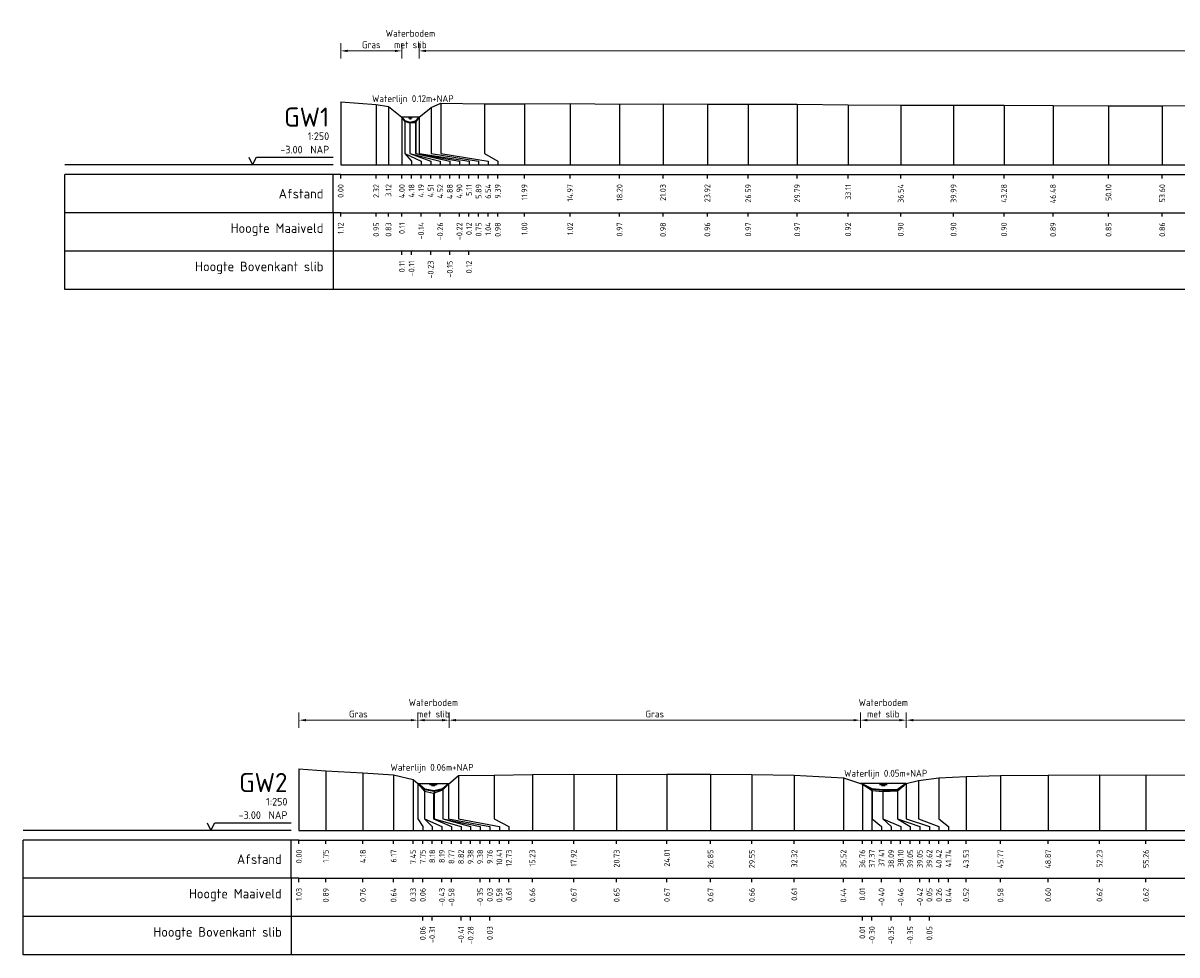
# Model space of a CAD drawing. Header units: metres. Extents: x 132725 to 140175, y 414354 to 417094.
# Tile 41 of 61: x 139679 to 139754, y 417010 to 417071. Entities that reach past the tile are written whole.
import ezdxf
from ezdxf.enums import TextEntityAlignment as Align

# ---------------------------------------------------------------- set-up
doc = ezdxf.new("R2010")
doc.units = ezdxf.units.M
doc.header["$PDMODE"] = 35
doc.header["$PDSIZE"] = 0.075
doc.layers.get('Defpoints').update_dxf_attribs({"true_color": 0x806000})
for name, color, linetype, lineweight in [('B-ME-GW-MAAIVELD-GD', 8, 'GW-MAAIVELD', 25), ('X-ME-AL-PROFIEL_BOVENKANT SLIB-GD', 42, 'Continuous', 35), ('X-XX-AL-DETAIL1-M', 7, 'Continuous', 18), ('X-XX-AL-NAP-T18', 7, 'Continuous', 18)]:
    doc.layers.add(name, color=color, linetype=linetype, lineweight=lineweight)
doc.layers.add('X-ME-AL-PROFIEL_WATERLIJN-GD', color=150, linetype='Continuous')
doc.layers.add('X-ME-AL-PROFIELRASTER-S', color=7, linetype='Continuous')
doc.styles.add('NLCS-ISO-ANNOTATIEF-T18', font='NLCS-ISO.ttf', dxfattribs={"height": 1.8})
doc.styles.add('NLCS-ISO-ANNOTATIVE-T18', font='NLCS-ISO.ttf', dxfattribs={"height": 1.8})
doc.linetypes.add('GW-MAAIVELD', pattern='A,12,[40,NLCS.SHX,S=1,R=0,X=0,Y=-0.5],12', length=24)
doc.dimstyles.new('NLCS-ANNOTATIEF-T18-PIJL_L2_H0', dxfattribs={"dimtxt": 2.5, "dimasz": 1.8, "dimexe": 2, "dimexo": 2, "dimgap": 0.7, "dimtad": 1, "dimzin": 0, "dimdsep": 46, "dimtxsty": 'NLCS-ISO-ANNOTATIEF-T18', "dimcen": 0, "dimdle": 2, "dimclrd": 256, "dimclre": 256, "dimclrt": 10, "dimaunit": 2, "dimadec": 0, "dimazin": 0, "dimtfac": 1, "dimtdec": 3, "dimtofl": 0, "dimtmove": 0, "dimatfit": 3, "dimfxl": 2, "dimfxlon": 1, "dimtfillclr": 256, "dimtolj": 1, "dimtzin": 0, "dimlwd": -1, "dimlwe": -1, "dimarcsym": 0})

# ---------------------------------------------------------------- blocks, each defined once
blk = doc.blocks.new('SAL-PROFIELRASTER-D')
at = {"color": 0, "linetype": 'ByBlock', "lineweight": -2, "flags": 128}
for points in [[(-2, 0), (-72, 0)], [(-24, 2), (-23, 0), (-22, 2), (-2, 2)], [(-72, -12.5), (-72, -2.5)], [(0, -2.5), (-72, -2.5)], [(-2, -12.5), (-2, -2.5)], [(0, -12.5), (-72, -12.5)]]:
    blk.add_lwpolyline(points, dxfattribs=at)
at = {"color": 0, "linetype": 'ByBlock', "lineweight": -2, "style": 'NLCS-ISO-ANNOTATIVE-T18'}
blk.add_text('NAP', height=2, dxfattribs=at).set_placement((-3, 3), align=Align.RIGHT)
blk.add_text('Afstand', height=2.5, dxfattribs=at).set_placement((-4.5, -7.5), align=Align.MIDDLE_RIGHT)
for tag, height, p in [('PROFIELNR', 5, (-3, 10)), ('SCHAAL', 2, (-3, 6.5)), ('NAP', 2, (-9.94, 3))]:
    blk.add_attdef(tag, text='', height=height, dxfattribs=at).set_placement(p, align=Align.RIGHT)
blk = doc.blocks.new('SAL-PROFIELRASTER_BALK_EIND1-D')
at = {"color": 0, "linetype": 'ByBlock', "lineweight": -2, "flags": 128}
for points in [[(0, 0), (1, 0)], [(0, -2.5), (1, -2.5)], [(0, -12.5), (1, -12.5)]]:
    blk.add_lwpolyline(points, dxfattribs=at)
blk = doc.blocks.new('SAL-PROFIELRASTER_BALK-D')
at = {"color": 0, "linetype": 'ByBlock', "lineweight": -2}
for p, q in [((-72, -12.5), (-72, -2.5)), ((-2, -2.5), (-2, -12.5)), ((0, -12.5), (-72, -12.5))]:
    blk.add_line(p, q, dxfattribs=at)
at = {"color": 0, "linetype": 'ByBlock', "lineweight": -2, "style": 'NLCS-ISO-ANNOTATIVE-T18'}
for tag, height, p in [('TITEL1', 2.5, (-4.5, -6.5)), ('TITEL2', 1.5, (-4.5, -9.5))]:
    blk.add_attdef(tag, text='', height=height, dxfattribs=at).set_placement(p, align=Align.MIDDLE_RIGHT)
blk = doc.blocks.new('SAL-PROFIELRASTER_BALK_EIND2-D')
at = {"color": 0, "linetype": 'ByBlock', "lineweight": -2}
blk.add_line((1, -12.5), (0, -12.5), dxfattribs=at)
blk = doc.blocks.new('SAL-PROFIELRASTER_BALK_DATA-D')
at = {"color": 0, "linetype": 'ByBlock', "lineweight": -2}
blk.add_lwpolyline([(0, -3.5), (0, -2.5)], dxfattribs=at)
at = {"color": 0, "linetype": 'ByBlock', "lineweight": -2, "style": 'NLCS-ISO-ANNOTATIVE-T18'}
blk.add_attdef('GETAL', text='', height=1.5, rotation=90, dxfattribs=at).set_placement((0.75, -5), align=Align.RIGHT)
blk = doc.blocks.new('SAL-PROFIELRASTER_AANHAAL-D')
at = {"color": 9, "linetype": 'ByBlock', "lineweight": -2, "flags": 128}
blk.add_lwpolyline([(0, 1), (0, 0)], dxfattribs=at)
blk = doc.blocks.new('SAL-PROFIELRASTER_AANHAAL_STAGGER-D')
at = {"color": 9, "linetype": 'ByBlock', "lineweight": -2, "flags": 128}
for points in [[(0, 0), (0, -0.25)], [(0, -0.25), (1, -0.75)], [(1, -0.75), (1, -1)]]:
    blk.add_lwpolyline(points, dxfattribs=at)
blk = doc.blocks.new('*D49')
at = {"layer": 'Defpoints', "color": 0, "transparency": 16777216}
for p in [(139703.831, 417069.218), (139703.831, 417064.893), (139704.956, 417064.893)]:
    blk.add_point(p, dxfattribs=at)
at = {"layer": 'X-XX-AL-DETAIL1-M', "transparency": 16777216}
for p, q in [((139703.831, 417068.718), (139703.831, 417069.718)), ((139704.956, 417068.718), (139704.956, 417069.718)), ((139703.381, 417069.218), (139702.931, 417069.218)), ((139705.406, 417069.218), (139705.856, 417069.218))]:
    blk.add_line(p, q, dxfattribs=at)
for points in [[(139703.381, 417069.293), (139703.381, 417069.143), (139703.831, 417069.218)], [(139705.406, 417069.293), (139705.406, 417069.143), (139704.956, 417069.218)]]:
    blk.add_solid(points, dxfattribs=at)
at = {"layer": 'X-XX-AL-DETAIL1-M', "color": 10, "transparency": 16777216, "insert": (139704.393, 417069.993), "char_height": 0.45, "attachment_point": 5, "style": 'NLCS-ISO-ANNOTATIEF-T18'}
blk.add_mtext('\\A1;Waterbodem\\Pmet slib', dxfattribs=at)
blk = doc.blocks.new('*D52')
at = {"layer": 'Defpoints', "color": 0, "transparency": 16777216}
for p in [(139699.842, 417069.218), (139699.842, 417065.893), (139703.831, 417064.893)]:
    blk.add_point(p, dxfattribs=at)
at = {"layer": 'X-XX-AL-DETAIL1-M', "transparency": 16777216}
for p, q in [((139699.842, 417068.718), (139699.842, 417069.718)), ((139703.831, 417068.718), (139703.831, 417069.718)), ((139703.381, 417069.218), (139700.292, 417069.218))]:
    blk.add_line(p, q, dxfattribs=at)
for points in [[(139700.292, 417069.293), (139700.292, 417069.143), (139699.842, 417069.218)], [(139703.381, 417069.293), (139703.381, 417069.143), (139703.831, 417069.218)]]:
    blk.add_solid(points, dxfattribs=at)
at = {"layer": 'X-XX-AL-DETAIL1-M', "color": 10, "transparency": 16777216, "insert": (139701.836, 417069.618), "char_height": 0.45, "attachment_point": 5, "style": 'NLCS-ISO-ANNOTATIEF-T18'}
blk.add_mtext('\\A1;Gras', dxfattribs=at)
blk = doc.blocks.new('*D53')
at = {"layer": 'Defpoints', "color": 0, "transparency": 16777216}
for p in [(139704.956, 417069.218), (139704.956, 417064.893), (139821.82, 417064.817)]:
    blk.add_point(p, dxfattribs=at)
at = {"layer": 'X-XX-AL-DETAIL1-M', "transparency": 16777216}
for p, q in [((139704.956, 417068.718), (139704.956, 417069.718)), ((139821.82, 417068.718), (139821.82, 417069.718)), ((139821.37, 417069.218), (139705.406, 417069.218))]:
    blk.add_line(p, q, dxfattribs=at)
for points in [[(139705.406, 417069.293), (139705.406, 417069.143), (139704.956, 417069.218)], [(139821.37, 417069.293), (139821.37, 417069.143), (139821.82, 417069.218)]]:
    blk.add_solid(points, dxfattribs=at)
at = {"layer": 'X-XX-AL-DETAIL1-M', "color": 10, "transparency": 16777216, "insert": (139763.388, 417069.618), "char_height": 0.45, "attachment_point": 5, "style": 'NLCS-ISO-ANNOTATIEF-T18'}
blk.add_mtext('\\A1;Gras', dxfattribs=at)
blk = doc.blocks.new('*D57')
at = {"layer": 'Defpoints', "color": 0, "transparency": 16777216}
for p in [(139704.872, 417025.536), (139704.872, 417021.398), (139706.91, 417021.398)]:
    blk.add_point(p, dxfattribs=at)
at = {"layer": 'X-XX-AL-DETAIL1-M', "transparency": 16777216}
for p, q in [((139704.872, 417025.036), (139704.872, 417026.036)), ((139706.91, 417025.036), (139706.91, 417026.036)), ((139706.46, 417025.536), (139705.322, 417025.536))]:
    blk.add_line(p, q, dxfattribs=at)
for points in [[(139705.322, 417025.611), (139705.322, 417025.461), (139704.872, 417025.536)], [(139706.46, 417025.611), (139706.46, 417025.461), (139706.91, 417025.536)]]:
    blk.add_solid(points, dxfattribs=at)
at = {"layer": 'X-XX-AL-DETAIL1-M', "color": 10, "transparency": 16777216, "insert": (139705.891, 417026.311), "char_height": 0.45, "attachment_point": 5, "style": 'NLCS-ISO-ANNOTATIEF-T18'}
blk.add_mtext('\\A1;Waterbodem\\Pmet slib', dxfattribs=at)
blk = doc.blocks.new('*D58')
at = {"layer": 'Defpoints', "color": 0, "transparency": 16777216}
for p in [(139733.754, 417025.536), (139733.754, 417021.392), (139736.743, 417021.392)]:
    blk.add_point(p, dxfattribs=at)
at = {"layer": 'X-XX-AL-DETAIL1-M', "transparency": 16777216}
for p, q in [((139733.754, 417025.036), (139733.754, 417026.036)), ((139736.743, 417025.036), (139736.743, 417026.036)), ((139736.293, 417025.536), (139734.204, 417025.536))]:
    blk.add_line(p, q, dxfattribs=at)
for points in [[(139734.204, 417025.611), (139734.204, 417025.461), (139733.754, 417025.536)], [(139736.293, 417025.611), (139736.293, 417025.461), (139736.743, 417025.536)]]:
    blk.add_solid(points, dxfattribs=at)
at = {"layer": 'X-XX-AL-DETAIL1-M', "color": 10, "transparency": 16777216, "insert": (139735.248, 417026.311), "char_height": 0.45, "attachment_point": 5, "style": 'NLCS-ISO-ANNOTATIEF-T18'}
blk.add_mtext('\\A1;Waterbodem\\Pmet slib', dxfattribs=at)
blk = doc.blocks.new('*D62')
at = {"layer": 'Defpoints', "color": 0, "transparency": 16777216}
for p in [(139736.743, 417025.536), (139736.743, 417021.392), (139891.279, 417021.385)]:
    blk.add_point(p, dxfattribs=at)
at = {"layer": 'X-XX-AL-DETAIL1-M', "transparency": 16777216}
for p, q in [((139736.743, 417025.036), (139736.743, 417026.036)), ((139891.279, 417025.036), (139891.279, 417026.036)), ((139890.829, 417025.536), (139737.193, 417025.536))]:
    blk.add_line(p, q, dxfattribs=at)
for points in [[(139737.193, 417025.611), (139737.193, 417025.461), (139736.743, 417025.536)], [(139890.829, 417025.611), (139890.829, 417025.461), (139891.279, 417025.536)]]:
    blk.add_solid(points, dxfattribs=at)
at = {"layer": 'X-XX-AL-DETAIL1-M', "color": 10, "transparency": 16777216, "insert": (139870.377, 417025.936), "char_height": 0.45, "attachment_point": 5, "style": 'NLCS-ISO-ANNOTATIEF-T18'}
blk.add_mtext('\\A1;Gras', dxfattribs=at)
blk = doc.blocks.new('*D63')
at = {"layer": 'Defpoints', "color": 0, "transparency": 16777216}
for p in [(139706.91, 417025.536), (139706.91, 417021.398), (139733.754, 417021.392)]:
    blk.add_point(p, dxfattribs=at)
at = {"layer": 'X-XX-AL-DETAIL1-M', "transparency": 16777216}
for p, q in [((139706.91, 417025.036), (139706.91, 417026.036)), ((139733.754, 417025.036), (139733.754, 417026.036)), ((139733.304, 417025.536), (139707.36, 417025.536))]:
    blk.add_line(p, q, dxfattribs=at)
for points in [[(139707.36, 417025.611), (139707.36, 417025.461), (139706.91, 417025.536)], [(139733.304, 417025.611), (139733.304, 417025.461), (139733.754, 417025.536)]]:
    blk.add_solid(points, dxfattribs=at)
at = {"layer": 'X-XX-AL-DETAIL1-M', "color": 10, "transparency": 16777216, "insert": (139720.332, 417025.936), "char_height": 0.45, "attachment_point": 5, "style": 'NLCS-ISO-ANNOTATIEF-T18'}
blk.add_mtext('\\A1;Gras', dxfattribs=at)
blk = doc.blocks.new('*D64')
at = {"layer": 'Defpoints', "color": 0, "transparency": 16777216}
for p in [(139697.121, 417025.536), (139697.121, 417022.368), (139704.872, 417021.398)]:
    blk.add_point(p, dxfattribs=at)
at = {"layer": 'X-XX-AL-DETAIL1-M', "transparency": 16777216}
for p, q in [((139697.121, 417025.036), (139697.121, 417026.036)), ((139704.872, 417025.036), (139704.872, 417026.036)), ((139704.422, 417025.536), (139697.571, 417025.536))]:
    blk.add_line(p, q, dxfattribs=at)
for points in [[(139697.571, 417025.611), (139697.571, 417025.461), (139697.121, 417025.536)], [(139704.422, 417025.611), (139704.422, 417025.461), (139704.872, 417025.536)]]:
    blk.add_solid(points, dxfattribs=at)
at = {"layer": 'X-XX-AL-DETAIL1-M', "color": 10, "transparency": 16777216, "insert": (139700.996, 417025.936), "char_height": 0.45, "attachment_point": 5, "style": 'NLCS-ISO-ANNOTATIEF-T18'}
blk.add_mtext('\\A1;Gras', dxfattribs=at)

msp = doc.modelspace()

# ---------------------------------------------------------------- linework, layer by layer
at = {"layer": 'B-ME-GW-MAAIVELD-GD', "ltscale": 0.1, "flags": 128}
for points in [[(139699.842, 417065.893), (139702.163, 417065.722), (139702.957, 417065.599), (139703.839, 417064.886), (139704.033, 417064.634), (139704.361, 417064.515), (139704.747, 417064.554), (139704.956, 417064.893), (139705.735, 417065.521), (139706.382, 417065.812), (139709.235, 417065.754), (139711.831, 417065.77), (139714.81, 417065.792), (139718.04, 417065.742), (139720.872, 417065.754), (139723.764, 417065.738), (139726.432, 417065.747), (139729.632, 417065.741), (139732.948, 417065.694), (139736.381, 417065.673), (139739.83, 417065.673), (139743.122, 417065.673), (139746.318, 417065.659), (139749.939, 417065.622), (139753.444, 417065.633), (139756.727, 417065.669), (139760.222, 417065.667), (139763.662, 417065.68), (139767.14, 417065.677), (139770.542, 417065.689), (139774.038, 417065.683), (139777.55, 417065.669), (139781.029, 417065.689), (139784.421, 417065.667), (139788.188, 417065.672), (139791.447, 417065.745), (139794.923, 417065.805), (139798.48, 417065.857), (139802.003, 417065.825), (139805.458, 417065.795), (139808.788, 417065.771), (139812.137, 417065.746), (139815.305, 417065.722), (139818.612, 417065.71), (139820.222, 417065.636), (139821.303, 417065.067), (139821.882, 417064.787), (139822.419, 417064.138), (139823.186, 417063.959), (139824.449, 417064.186), (139824.968, 417064.817), (139825.667, 417065.434), (139826.201, 417065.826), (139829.015, 417066.058), (139832.176, 417066.192), (139835.202, 417066.254), (139837.809, 417066.479), (139840.749, 417066.72), (139843.554, 417066.879), (139845.469, 417067.009), (139848.258, 417067.037), (139850.865, 417066.988), (139853.586, 417066.766), (139855.684, 417066.557), (139857.917, 417066.291), (139860.571, 417066.112), (139863.395, 417065.997), (139866.1, 417066.01), (139869.267, 417066.013), (139872.532, 417066.009), (139875.698, 417066.03), (139878.797, 417066.158), (139881.567, 417066.11), (139882.774, 417066.033), (139885.211, 417065.877), (139887.627, 417065.747), (139889.072, 417065.71), (139891.483, 417065.675), (139891.993, 417065.291), (139893.648, 417064.265), (139895.242, 417063.814), (139896.512, 417063.574)], [(139697.121, 417022.368), (139698.87, 417022.232), (139701.297, 417022.097), (139703.293, 417021.977), (139704.57, 417021.664), (139704.872, 417021.398), (139705.315, 417020.913), (139705.896, 417020.764), (139706.497, 417020.987), (139706.877, 417021.37), (139707.53, 417021.919), (139709.852, 417021.953), (139712.348, 417021.995), (139715.044, 417022.008), (139717.847, 417021.986), (139721.131, 417022.007), (139723.97, 417022.005), (139726.67, 417022), (139729.439, 417021.945), (139732.641, 417021.779), (139733.877, 417021.349), (139734.527, 417020.939), (139735.218, 417020.875), (139736.17, 417020.924), (139736.743, 417021.392), (139737.54, 417021.594), (139738.862, 417021.78), (139740.652, 417021.861), (139742.888, 417021.92), (139745.996, 417021.94), (139749.35, 417021.958), (139752.377, 417021.954), (139755.358, 417021.973), (139758.563, 417021.942), (139761.543, 417021.881), (139764.688, 417021.703), (139766.236, 417021.543), (139767.768, 417021.741), (139770.148, 417021.85), (139773.335, 417021.898), (139777.138, 417021.889), (139780.544, 417021.903), (139783.792, 417021.913), (139787.193, 417021.904), (139790.505, 417021.858), (139793.707, 417021.846), (139797.356, 417021.702), (139799.7, 417021.735), (139801.97, 417021.88), (139804.835, 417021.893), (139808.008, 417021.917), (139811.72, 417021.966), (139814.86, 417021.928), (139818.246, 417021.904), (139821.508, 417021.881), (139824.928, 417021.821), (139828.314, 417021.702), (139830.214, 417021.545), (139832.458, 417021.721), (139835.617, 417021.817), (139838.676, 417021.88), (139842.124, 417021.896), (139845.557, 417021.886), (139848.709, 417021.878), (139852.289, 417021.906), (139855.726, 417021.909), (139858.581, 417021.815), (139860.896, 417021.718), (139863.197, 417021.636), (139866.005, 417021.813), (139869.386, 417021.888), (139872.546, 417021.963), (139875.688, 417021.96), (139878.747, 417021.965), (139881.664, 417021.943), (139885.403, 417021.938), (139888.375, 417021.905), (139891.279, 417021.385), (139892.177, 417020.798), (139893.651, 417020.676), (139894.992, 417020.612), (139896.563, 417020.578), (139897.588, 417020.809), (139898.118, 417021.363), (139899.078, 417022.188), (139902.049, 417022.339), (139904.637, 417022.401), (139907.271, 417022.551), (139909.759, 417022.707), (139912.272, 417022.924), (139914.6, 417023.112), (139917.033, 417023.321), (139919.677, 417023.531), (139921.94, 417023.589), (139924.272, 417023.586), (139926.644, 417023.473), (139929.784, 417023.239), (139932.744, 417022.948), (139935.428, 417022.741), (139938.601, 417022.512), (139941.478, 417022.361), (139944.265, 417022.365), (139947.938, 417022.397), (139950.692, 417022.474), (139953.524, 417022.518), (139956.372, 417022.585), (139959.417, 417022.681), (139961.712, 417022.635), (139964.538, 417022.61), (139966.985, 417022.462), (139967.18, 417022.549), (139967.891, 417022.569), (139968.909, 417022.198), (139969.08, 417022.304), (139970.881, 417022.238), (139971.66, 417021.807), (139972.937, 417021.105), (139973.824, 417020.455), (139974.831, 417020.379), (139975.881, 417020.139)]]:
    msp.add_lwpolyline(points, dxfattribs=at)
at = {"layer": 'X-ME-AL-PROFIEL_BOVENKANT SLIB-GD'}
for points in [[(139703.839, 417064.886), (139704.024, 417064.663), (139704.349, 417064.543), (139704.727, 417064.623), (139704.956, 417064.893)], [(139704.872, 417021.398), (139705.306, 417021.029), (139705.936, 417020.931), (139706.504, 417021.062), (139706.877, 417021.37)], [(139733.877, 417021.349), (139734.489, 417021.044), (139735.214, 417020.987), (139736.17, 417020.993), (139736.743, 417021.392)]]:
    msp.add_lwpolyline(points, dxfattribs=at)
at = {"layer": 'X-ME-AL-PROFIEL_WATERLIJN-GD'}
for points in [[(139704.956, 417064.893), (139703.831, 417064.893)], [(139704.267, 417064.841), (139704.517, 417064.841)], [(139704.323, 417064.791), (139704.448, 417064.791)], [(139704.872, 417021.398), (139706.91, 417021.398)], [(139705.641, 417021.336), (139706.141, 417021.336)], [(139736.743, 417021.392), (139733.754, 417021.392)], [(139734.998, 417021.33), (139735.498, 417021.33)], [(139705.766, 417021.277), (139706.016, 417021.277)], [(139735.123, 417021.271), (139735.373, 417021.271)]]:
    msp.add_lwpolyline(points, dxfattribs=at)

# ---------------------------------------------------------------- block references
at = {"layer": 'X-ME-AL-PROFIELRASTER-S'}
for p, yscale in [((139699.842, 417061.774), 4.119), ((139706.382, 417062.774), 3.038), ((139709.235, 417062.774), 2.98), ((139711.831, 417061.774), 3.996), ((139714.81, 417061.774), 4.018), ((139718.04, 417061.774), 3.968), ((139720.872, 417061.774), 3.98), ((139723.764, 417061.774), 3.964), ((139726.432, 417061.774), 3.973), ((139729.632, 417061.774), 3.967), ((139702.163, 417061.774), 3.948), ((139702.957, 417061.774), 3.825), ((139705.735, 417062.774), 2.747), ((139732.948, 417061.774), 3.92), ((139736.381, 417061.774), 3.899), ((139739.83, 417061.774), 3.899), ((139743.122, 417061.774), 3.899), ((139746.318, 417061.774), 3.885), ((139749.939, 417061.774), 3.848), ((139753.444, 417061.774), 3.859), ((139703.839, 417061.774), 3.112), ((139703.839, 417061.774), 3.112), ((139703.839, 417061.774), 3.112), ((139704.024, 417062.774), 1.889), ((139704.033, 417062.774), 1.86), ((139704.349, 417062.774), 1.769), ((139704.361, 417062.774), 1.741), ((139704.727, 417062.774), 1.849), ((139704.747, 417062.774), 1.78), ((139704.956, 417062.774), 2.119), ((139704.956, 417062.774), 2.119), ((139704.956, 417062.774), 2.119), ((139697.121, 417018.339), 4.029), ((139698.87, 417018.339), 3.893), ((139701.297, 417018.339), 3.758), ((139703.293, 417018.339), 3.638), ((139704.57, 417018.339), 3.325), ((139704.872, 417019.339), 2.059), ((139704.872, 417019.339), 2.059), ((139704.872, 417019.339), 2.059), ((139704.872, 417019.339), 2.059), ((139706.877, 417019.339), 2.031), ((139706.877, 417019.339), 2.031), ((139706.877, 417019.339), 2.031), ((139706.877, 417019.339), 2.031), ((139707.53, 417019.339), 2.58), ((139709.852, 417019.339), 2.614), ((139712.348, 417018.339), 3.656), ((139715.044, 417018.339), 3.669), ((139717.847, 417018.339), 3.647), ((139721.131, 417018.339), 3.668), ((139723.97, 417018.339), 3.666), ((139726.67, 417018.339), 3.661), ((139729.439, 417018.339), 3.606), ((139732.641, 417018.339), 3.44), ((139733.877, 417018.339), 3.01), ((139733.877, 417018.339), 3.01), ((139733.877, 417018.339), 3.01), ((139733.877, 417018.339), 3.01), ((139736.743, 417019.339), 2.053), ((139736.743, 417019.339), 2.053), ((139736.743, 417019.339), 2.053), ((139736.743, 417019.339), 2.053), ((139737.54, 417019.339), 2.255), ((139738.862, 417019.339), 2.441), ((139740.652, 417018.339), 3.522), ((139742.888, 417018.339), 3.581), ((139745.996, 417018.339), 3.601), ((139749.35, 417018.339), 3.619), ((139752.377, 417018.339), 3.615), ((139705.306, 417019.339), 1.69), ((139705.315, 417019.339), 1.574), ((139705.896, 417019.339), 1.425), ((139705.936, 417019.339), 1.592), ((139706.497, 417019.339), 1.648), ((139706.504, 417019.339), 1.723), ((139734.489, 417019.339), 1.705), ((139734.527, 417019.339), 1.6), ((139735.214, 417019.339), 1.648), ((139735.218, 417019.339), 1.536), ((139736.17, 417019.339), 1.654), ((139736.17, 417019.339), 1.585)]:
    msp.add_blockref('SAL-PROFIELRASTER_AANHAAL-D', p, dxfattribs=dict(at, yscale=yscale))
at = {"layer": 'X-ME-AL-PROFIELRASTER-S', "xscale": 0.25, "yscale": 0.25, "zscale": 0.25}
for name, p, values in [('SAL-PROFIELRASTER-D', (139699.842, 417061.774), {'PROFIELNR': 'GW1', 'SCHAAL': '1:250', 'NAP': '-3.00'}), ('SAL-PROFIELRASTER_BALK_DATA-D', (139699.842, 417061.774), {'GETAL': '0.00'}), ('SAL-PROFIELRASTER_BALK_DATA-D', (139702.163, 417061.774), {'GETAL': '2.32'}), ('SAL-PROFIELRASTER_BALK_DATA-D', (139702.957, 417061.774), {'GETAL': '3.12'}), ('SAL-PROFIELRASTER_BALK_DATA-D', (139703.839, 417061.774), {'GETAL': '4.00'}), ('SAL-PROFIELRASTER_BALK_DATA-D', (139703.839, 417061.774), {'GETAL': '4.00'}), ('SAL-PROFIELRASTER_BALK_DATA-D', (139703.839, 417061.774), {'GETAL': '4.00'}), ('SAL-PROFIELRASTER_BALK_DATA-D', (139704.464, 417061.774), {'GETAL': '4.18'}), ('SAL-PROFIELRASTER_BALK_DATA-D', (139705.089, 417061.774), {'GETAL': '4.19'}), ('SAL-PROFIELRASTER_BALK_DATA-D', (139705.714, 417061.774), {'GETAL': '4.51'}), ('SAL-PROFIELRASTER_BALK_DATA-D', (139706.339, 417061.774), {'GETAL': '4.52'}), ('SAL-PROFIELRASTER_BALK_DATA-D', (139706.964, 417061.774), {'GETAL': '4.88'}), ('SAL-PROFIELRASTER_BALK_DATA-D', (139707.589, 417061.774), {'GETAL': '4.90'}), ('SAL-PROFIELRASTER_BALK_DATA-D', (139708.214, 417061.774), {'GETAL': '5.11'}), ('SAL-PROFIELRASTER_BALK_DATA-D', (139708.214, 417061.774), {'GETAL': '5.11'}), ('SAL-PROFIELRASTER_BALK_DATA-D', (139708.214, 417061.774), {'GETAL': '5.11'}), ('SAL-PROFIELRASTER_BALK_DATA-D', (139708.839, 417061.774), {'GETAL': '5.89'}), ('SAL-PROFIELRASTER_BALK_DATA-D', (139709.464, 417061.774), {'GETAL': '6.54'}), ('SAL-PROFIELRASTER_BALK_DATA-D', (139710.089, 417061.774), {'GETAL': '9.39'}), ('SAL-PROFIELRASTER_BALK_DATA-D', (139711.831, 417061.774), {'GETAL': '11.99'}), ('SAL-PROFIELRASTER_BALK_DATA-D', (139714.81, 417061.774), {'GETAL': '14.97'}), ('SAL-PROFIELRASTER_BALK_DATA-D', (139718.04, 417061.774), {'GETAL': '18.20'}), ('SAL-PROFIELRASTER_BALK_DATA-D', (139720.872, 417061.774), {'GETAL': '21.03'}), ('SAL-PROFIELRASTER_BALK_DATA-D', (139723.764, 417061.774), {'GETAL': '23.92'}), ('SAL-PROFIELRASTER_BALK_DATA-D', (139726.432, 417061.774), {'GETAL': '26.59'}), ('SAL-PROFIELRASTER_BALK_DATA-D', (139729.632, 417061.774), {'GETAL': '29.79'}), ('SAL-PROFIELRASTER_BALK_DATA-D', (139732.948, 417061.774), {'GETAL': '33.11'}), ('SAL-PROFIELRASTER_BALK_DATA-D', (139736.381, 417061.774), {'GETAL': '36.54'}), ('SAL-PROFIELRASTER_BALK_DATA-D', (139739.83, 417061.774), {'GETAL': '39.99'}), ('SAL-PROFIELRASTER_BALK_DATA-D', (139743.122, 417061.774), {'GETAL': '43.28'}), ('SAL-PROFIELRASTER_BALK_DATA-D', (139746.318, 417061.774), {'GETAL': '46.48'}), ('SAL-PROFIELRASTER_BALK_DATA-D', (139749.939, 417061.774), {'GETAL': '50.10'}), ('SAL-PROFIELRASTER_BALK_DATA-D', (139753.444, 417061.774), {'GETAL': '53.60'}), ('SAL-PROFIELRASTER_BALK-D', (139699.842, 417059.274), {'TITEL1': 'Hoogte Maaiveld'}), ('SAL-PROFIELRASTER_BALK_DATA-D', (139699.842, 417059.274), {'GETAL': '1.12'}), ('SAL-PROFIELRASTER_BALK_DATA-D', (139702.163, 417059.274), {'GETAL': '0.95'}), ('SAL-PROFIELRASTER_BALK_DATA-D', (139702.957, 417059.274), {'GETAL': '0.83'}), ('SAL-PROFIELRASTER_BALK_DATA-D', (139703.839, 417059.274), {'GETAL': '0.11'}), ('SAL-PROFIELRASTER_BALK_DATA-D', (139705.089, 417059.274), {'GETAL': '-0.14'}), ('SAL-PROFIELRASTER_BALK_DATA-D', (139706.339, 417059.274), {'GETAL': '-0.26'}), ('SAL-PROFIELRASTER_BALK_DATA-D', (139707.589, 417059.274), {'GETAL': '-0.22'}), ('SAL-PROFIELRASTER_BALK_DATA-D', (139708.214, 417059.274), {'GETAL': '0.12'}), ('SAL-PROFIELRASTER_BALK_DATA-D', (139708.839, 417059.274), {'GETAL': '0.75'}), ('SAL-PROFIELRASTER_BALK_DATA-D', (139709.464, 417059.274), {'GETAL': '1.04'}), ('SAL-PROFIELRASTER_BALK_DATA-D', (139710.089, 417059.274), {'GETAL': '0.98'}), ('SAL-PROFIELRASTER_BALK_DATA-D', (139711.831, 417059.274), {'GETAL': '1.00'}), ('SAL-PROFIELRASTER_BALK_DATA-D', (139714.81, 417059.274), {'GETAL': '1.02'}), ('SAL-PROFIELRASTER_BALK_DATA-D', (139718.04, 417059.274), {'GETAL': '0.97'}), ('SAL-PROFIELRASTER_BALK_DATA-D', (139720.872, 417059.274), {'GETAL': '0.98'}), ('SAL-PROFIELRASTER_BALK_DATA-D', (139723.764, 417059.274), {'GETAL': '0.96'}), ('SAL-PROFIELRASTER_BALK_DATA-D', (139726.432, 417059.274), {'GETAL': '0.97'}), ('SAL-PROFIELRASTER_BALK_DATA-D', (139729.632, 417059.274), {'GETAL': '0.97'}), ('SAL-PROFIELRASTER_BALK_DATA-D', (139732.948, 417059.274), {'GETAL': '0.92'}), ('SAL-PROFIELRASTER_BALK_DATA-D', (139736.381, 417059.274), {'GETAL': '0.90'}), ('SAL-PROFIELRASTER_BALK_DATA-D', (139739.83, 417059.274), {'GETAL': '0.90'}), ('SAL-PROFIELRASTER_BALK_DATA-D', (139743.122, 417059.274), {'GETAL': '0.90'}), ('SAL-PROFIELRASTER_BALK_DATA-D', (139746.318, 417059.274), {'GETAL': '0.89'}), ('SAL-PROFIELRASTER_BALK_DATA-D', (139749.939, 417059.274), {'GETAL': '0.85'}), ('SAL-PROFIELRASTER_BALK_DATA-D', (139753.444, 417059.274), {'GETAL': '0.86'}), ('SAL-PROFIELRASTER_BALK-D', (139699.842, 417056.774), {'TITEL1': 'Hoogte Bovenkant slib'}), ('SAL-PROFIELRASTER_BALK_DATA-D', (139703.839, 417056.774), {'GETAL': '0.11'}), ('SAL-PROFIELRASTER_BALK_DATA-D', (139704.464, 417056.774), {'GETAL': '-0.11'}), ('SAL-PROFIELRASTER_BALK_DATA-D', (139705.714, 417056.774), {'GETAL': '-0.23'}), ('SAL-PROFIELRASTER_BALK_DATA-D', (139706.964, 417056.774), {'GETAL': '-0.15'}), ('SAL-PROFIELRASTER_BALK_DATA-D', (139708.214, 417056.774), {'GETAL': '0.12'}), ('SAL-PROFIELRASTER-D', (139697.121, 417018.339), {'PROFIELNR': 'GW2', 'SCHAAL': '1:250', 'NAP': '-3.00'}), ('SAL-PROFIELRASTER_BALK_DATA-D', (139697.121, 417018.339), {'GETAL': '0.00'}), ('SAL-PROFIELRASTER_BALK_DATA-D', (139698.87, 417018.339), {'GETAL': '1.75'}), ('SAL-PROFIELRASTER_BALK_DATA-D', (139701.297, 417018.339), {'GETAL': '4.18'}), ('SAL-PROFIELRASTER_BALK_DATA-D', (139703.293, 417018.339), {'GETAL': '6.17'}), ('SAL-PROFIELRASTER_BALK_DATA-D', (139704.57, 417018.339), {'GETAL': '7.45'}), ('SAL-PROFIELRASTER_BALK_DATA-D', (139705.195, 417018.339), {'GETAL': '7.75'}), ('SAL-PROFIELRASTER_BALK_DATA-D', (139705.195, 417018.339), {'GETAL': '7.75'}), ('SAL-PROFIELRASTER_BALK_DATA-D', (139705.195, 417018.339), {'GETAL': '7.75'}), ('SAL-PROFIELRASTER_BALK_DATA-D', (139705.195, 417018.339), {'GETAL': '7.75'}), ('SAL-PROFIELRASTER_BALK_DATA-D', (139705.82, 417018.339), {'GETAL': '8.18'}), ('SAL-PROFIELRASTER_BALK_DATA-D', (139706.445, 417018.339), {'GETAL': '8.19'}), ('SAL-PROFIELRASTER_BALK_DATA-D', (139707.07, 417018.339), {'GETAL': '8.77'}), ('SAL-PROFIELRASTER_BALK_DATA-D', (139707.695, 417018.339), {'GETAL': '8.82'}), ('SAL-PROFIELRASTER_BALK_DATA-D', (139708.32, 417018.339), {'GETAL': '9.38'}), ('SAL-PROFIELRASTER_BALK_DATA-D', (139708.945, 417018.339), {'GETAL': '9.38'}), ('SAL-PROFIELRASTER_BALK_DATA-D', (139709.57, 417018.339), {'GETAL': '9.76'}), ('SAL-PROFIELRASTER_BALK_DATA-D', (139709.57, 417018.339), {'GETAL': '9.76'}), ('SAL-PROFIELRASTER_BALK_DATA-D', (139709.57, 417018.339), {'GETAL': '9.76'}), ('SAL-PROFIELRASTER_BALK_DATA-D', (139709.57, 417018.339), {'GETAL': '9.76'}), ('SAL-PROFIELRASTER_BALK_DATA-D', (139710.195, 417018.339), {'GETAL': '10.41'}), ('SAL-PROFIELRASTER_BALK_DATA-D', (139710.82, 417018.339), {'GETAL': '12.73'}), ('SAL-PROFIELRASTER_BALK_DATA-D', (139712.348, 417018.339), {'GETAL': '15.23'}), ('SAL-PROFIELRASTER_BALK_DATA-D', (139715.044, 417018.339), {'GETAL': '17.92'}), ('SAL-PROFIELRASTER_BALK_DATA-D', (139717.847, 417018.339), {'GETAL': '20.73'}), ('SAL-PROFIELRASTER_BALK_DATA-D', (139721.131, 417018.339), {'GETAL': '24.01'}), ('SAL-PROFIELRASTER_BALK_DATA-D', (139723.97, 417018.339), {'GETAL': '26.85'}), ('SAL-PROFIELRASTER_BALK_DATA-D', (139726.67, 417018.339), {'GETAL': '29.55'}), ('SAL-PROFIELRASTER_BALK_DATA-D', (139729.439, 417018.339), {'GETAL': '32.32'}), ('SAL-PROFIELRASTER_BALK_DATA-D', (139732.641, 417018.339), {'GETAL': '35.52'}), ('SAL-PROFIELRASTER_BALK_DATA-D', (139733.877, 417018.339), {'GETAL': '36.76'}), ('SAL-PROFIELRASTER_BALK_DATA-D', (139733.877, 417018.339), {'GETAL': '36.76'}), ('SAL-PROFIELRASTER_BALK_DATA-D', (139733.877, 417018.339), {'GETAL': '36.76'}), ('SAL-PROFIELRASTER_BALK_DATA-D', (139733.877, 417018.339), {'GETAL': '36.76'}), ('SAL-PROFIELRASTER_BALK_DATA-D', (139734.502, 417018.339), {'GETAL': '37.37'}), ('SAL-PROFIELRASTER_BALK_DATA-D', (139735.127, 417018.339), {'GETAL': '37.41'}), ('SAL-PROFIELRASTER_BALK_DATA-D', (139735.752, 417018.339), {'GETAL': '38.09'}), ('SAL-PROFIELRASTER_BALK_DATA-D', (139736.377, 417018.339), {'GETAL': '38.10'}), ('SAL-PROFIELRASTER_BALK_DATA-D', (139737.002, 417018.339), {'GETAL': '39.05'}), ('SAL-PROFIELRASTER_BALK_DATA-D', (139737.627, 417018.339), {'GETAL': '39.05'}), ('SAL-PROFIELRASTER_BALK_DATA-D', (139738.252, 417018.339), {'GETAL': '39.62'}), ('SAL-PROFIELRASTER_BALK_DATA-D', (139738.252, 417018.339), {'GETAL': '39.62'}), ('SAL-PROFIELRASTER_BALK_DATA-D', (139738.252, 417018.339), {'GETAL': '39.62'}), ('SAL-PROFIELRASTER_BALK_DATA-D', (139738.252, 417018.339), {'GETAL': '39.62'}), ('SAL-PROFIELRASTER_BALK_DATA-D', (139738.877, 417018.339), {'GETAL': '40.42'}), ('SAL-PROFIELRASTER_BALK_DATA-D', (139739.502, 417018.339), {'GETAL': '41.74'}), ('SAL-PROFIELRASTER_BALK_DATA-D', (139740.652, 417018.339), {'GETAL': '43.53'}), ('SAL-PROFIELRASTER_BALK_DATA-D', (139742.888, 417018.339), {'GETAL': '45.77'}), ('SAL-PROFIELRASTER_BALK_DATA-D', (139745.996, 417018.339), {'GETAL': '48.87'}), ('SAL-PROFIELRASTER_BALK_DATA-D', (139749.35, 417018.339), {'GETAL': '52.23'}), ('SAL-PROFIELRASTER_BALK_DATA-D', (139752.377, 417018.339), {'GETAL': '55.26'}), ('SAL-PROFIELRASTER_BALK-D', (139697.121, 417015.839), {'TITEL1': 'Hoogte Maaiveld'}), ('SAL-PROFIELRASTER_BALK_DATA-D', (139697.121, 417015.839), {'GETAL': '1.03'}), ('SAL-PROFIELRASTER_BALK_DATA-D', (139698.87, 417015.839), {'GETAL': '0.89'}), ('SAL-PROFIELRASTER_BALK_DATA-D', (139701.297, 417015.839), {'GETAL': '0.76'}), ('SAL-PROFIELRASTER_BALK_DATA-D', (139703.293, 417015.839), {'GETAL': '0.64'}), ('SAL-PROFIELRASTER_BALK_DATA-D', (139704.57, 417015.839), {'GETAL': '0.33'}), ('SAL-PROFIELRASTER_BALK_DATA-D', (139705.195, 417015.839), {'GETAL': '0.06'}), ('SAL-PROFIELRASTER_BALK_DATA-D', (139706.445, 417015.839), {'GETAL': '-0.43'}), ('SAL-PROFIELRASTER_BALK_DATA-D', (139707.07, 417015.839), {'GETAL': '-0.58'}), ('SAL-PROFIELRASTER_BALK_DATA-D', (139708.945, 417015.839), {'GETAL': '-0.35'}), ('SAL-PROFIELRASTER_BALK_DATA-D', (139709.57, 417015.839), {'GETAL': '0.03'}), ('SAL-PROFIELRASTER_BALK_DATA-D', (139710.195, 417015.839), {'GETAL': '0.58'}), ('SAL-PROFIELRASTER_BALK_DATA-D', (139710.82, 417015.839), {'GETAL': '0.61'}), ('SAL-PROFIELRASTER_BALK_DATA-D', (139712.348, 417015.839), {'GETAL': '0.66'}), ('SAL-PROFIELRASTER_BALK_DATA-D', (139715.044, 417015.839), {'GETAL': '0.67'}), ('SAL-PROFIELRASTER_BALK_DATA-D', (139717.847, 417015.839), {'GETAL': '0.65'}), ('SAL-PROFIELRASTER_BALK_DATA-D', (139721.131, 417015.839), {'GETAL': '0.67'}), ('SAL-PROFIELRASTER_BALK_DATA-D', (139723.97, 417015.839), {'GETAL': '0.67'}), ('SAL-PROFIELRASTER_BALK_DATA-D', (139726.67, 417015.839), {'GETAL': '0.66'}), ('SAL-PROFIELRASTER_BALK_DATA-D', (139729.439, 417015.839), {'GETAL': '0.61'}), ('SAL-PROFIELRASTER_BALK_DATA-D', (139732.641, 417015.839), {'GETAL': '0.44'}), ('SAL-PROFIELRASTER_BALK_DATA-D', (139733.877, 417015.839), {'GETAL': '0.01'}), ('SAL-PROFIELRASTER_BALK_DATA-D', (139735.127, 417015.839), {'GETAL': '-0.40'}), ('SAL-PROFIELRASTER_BALK_DATA-D', (139736.377, 417015.839), {'GETAL': '-0.46'}), ('SAL-PROFIELRASTER_BALK_DATA-D', (139737.627, 417015.839), {'GETAL': '-0.42'}), ('SAL-PROFIELRASTER_BALK_DATA-D', (139738.252, 417015.839), {'GETAL': '0.05'}), ('SAL-PROFIELRASTER_BALK_DATA-D', (139738.877, 417015.839), {'GETAL': '0.26'}), ('SAL-PROFIELRASTER_BALK_DATA-D', (139739.502, 417015.839), {'GETAL': '0.44'}), ('SAL-PROFIELRASTER_BALK_DATA-D', (139740.652, 417015.839), {'GETAL': '0.52'}), ('SAL-PROFIELRASTER_BALK_DATA-D', (139742.888, 417015.839), {'GETAL': '0.58'}), ('SAL-PROFIELRASTER_BALK_DATA-D', (139745.996, 417015.839), {'GETAL': '0.60'}), ('SAL-PROFIELRASTER_BALK_DATA-D', (139749.35, 417015.839), {'GETAL': '0.62'}), ('SAL-PROFIELRASTER_BALK_DATA-D', (139752.377, 417015.839), {'GETAL': '0.62'}), ('SAL-PROFIELRASTER_BALK-D', (139697.121, 417013.339), {'TITEL1': 'Hoogte Bovenkant slib'}), ('SAL-PROFIELRASTER_BALK_DATA-D', (139705.195, 417013.339), {'GETAL': '0.06'}), ('SAL-PROFIELRASTER_BALK_DATA-D', (139705.82, 417013.339), {'GETAL': '-0.31'}), ('SAL-PROFIELRASTER_BALK_DATA-D', (139707.695, 417013.339), {'GETAL': '-0.41'}), ('SAL-PROFIELRASTER_BALK_DATA-D', (139708.32, 417013.339), {'GETAL': '-0.28'}), ('SAL-PROFIELRASTER_BALK_DATA-D', (139709.57, 417013.339), {'GETAL': '0.03'}), ('SAL-PROFIELRASTER_BALK_DATA-D', (139733.877, 417013.339), {'GETAL': '0.01'}), ('SAL-PROFIELRASTER_BALK_DATA-D', (139734.502, 417013.339), {'GETAL': '-0.30'}), ('SAL-PROFIELRASTER_BALK_DATA-D', (139735.752, 417013.339), {'GETAL': '-0.35'}), ('SAL-PROFIELRASTER_BALK_DATA-D', (139737.002, 417013.339), {'GETAL': '-0.35'}), ('SAL-PROFIELRASTER_BALK_DATA-D', (139738.252, 417013.339), {'GETAL': '0.05'})]:
    msp.add_blockref(name, p, dxfattribs=at).add_auto_attribs(values)
at = {"layer": 'X-ME-AL-PROFIELRASTER-S'}
for p, xscale, zscale in [((139704.024, 417062.774), 0.44052711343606, 0.44052711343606), ((139704.033, 417062.774), 1.056127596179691, 1.056127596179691), ((139704.349, 417062.774), 1.36496776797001, 1.36496776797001), ((139704.361, 417062.774), 1.97805569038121, 1.97805569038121), ((139704.727, 417062.774), 2.23778941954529, 2.23778941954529), ((139704.747, 417062.774), 2.84270874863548, 2.84270874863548), ((139704.956, 417062.774), 3.25815760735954, 3.25815760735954), ((139704.956, 417062.774), 3.25815760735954, 3.25815760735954), ((139704.956, 417062.774), 3.25815760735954, 3.25815760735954), ((139705.735, 417062.774), 3.10406019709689, 3.10406019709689), ((139706.382, 417062.774), 3.082236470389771, 3.082236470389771), ((139709.235, 417062.774), 0.8547864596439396, 0.8547864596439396), ((139704.872, 417019.339), 0.3230678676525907, 0.3230678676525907), ((139704.872, 417019.339), 0.3230678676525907, 0.3230678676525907), ((139704.872, 417019.339), 0.3230678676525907, 0.3230678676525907), ((139704.872, 417019.339), 0.3230678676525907, 0.3230678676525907), ((139705.306, 417019.339), 0.5144175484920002, 0.5144175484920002), ((139705.315, 417019.339), 1.130484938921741, 1.130484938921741), ((139705.896, 417019.339), 1.17449014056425, 1.17449014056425), ((139705.936, 417019.339), 1.759031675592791, 1.759031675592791), ((139706.497, 417019.339), 2.447902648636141, 2.447902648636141), ((139706.504, 417019.339), 1.816540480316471, 1.816540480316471), ((139706.877, 417019.339), 2.693199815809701, 2.693199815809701), ((139706.877, 417019.339), 2.693199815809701, 2.693199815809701), ((139706.877, 417019.339), 2.693199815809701, 2.693199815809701), ((139706.877, 417019.339), 2.693199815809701, 2.693199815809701), ((139707.53, 417019.339), 2.665293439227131, 2.665293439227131), ((139709.852, 417019.339), 0.9678233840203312, 0.9678233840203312), ((139734.489, 417019.339), 0.01282249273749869, 0.01282249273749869), ((139734.527, 417019.339), 0.6002892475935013, 0.6002892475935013), ((139735.214, 417019.339), 0.5384959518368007, 0.5384959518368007), ((139735.218, 417019.339), 1.159410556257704, 1.159410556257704), ((139736.17, 417019.339), 0.8318139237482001, 0.8318139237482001), ((139736.17, 417019.339), 1.457229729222, 1.457229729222), ((139736.743, 417019.339), 1.509030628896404, 1.509030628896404), ((139736.743, 417019.339), 1.509030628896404, 1.509030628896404), ((139736.743, 417019.339), 1.509030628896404, 1.509030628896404), ((139736.743, 417019.339), 1.509030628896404, 1.509030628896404), ((139737.54, 417019.339), 1.336693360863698, 1.336693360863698), ((139738.862, 417019.339), 0.6403124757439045, 0.6403124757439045)]:
    msp.add_blockref('SAL-PROFIELRASTER_AANHAAL_STAGGER-D', p, dxfattribs=dict(at, xscale=xscale, zscale=zscale))
at = {"layer": 'X-ME-AL-PROFIELRASTER-S', "yscale": 0.25}
for name, p, xscale, zscale in [('SAL-PROFIELRASTER_BALK_EIND1-D', (139699.842, 417061.774), 197, 194.4313743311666), ('SAL-PROFIELRASTER_BALK_EIND2-D', (139699.842, 417059.274), 197, 194.4313743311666), ('SAL-PROFIELRASTER_BALK_EIND2-D', (139699.842, 417056.774), 197, 194.4313743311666), ('SAL-PROFIELRASTER_BALK_EIND1-D', (139697.121, 417018.339), 279.5, 277.3284274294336), ('SAL-PROFIELRASTER_BALK_EIND2-D', (139697.121, 417015.839), 279.5, 277.3284274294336), ('SAL-PROFIELRASTER_BALK_EIND2-D', (139697.121, 417013.339), 279.5, 277.3284274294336)]:
    msp.add_blockref(name, p, dxfattribs=dict(at, xscale=xscale, zscale=zscale))

# ---------------------------------------------------------------- texts
at = {"layer": 'X-XX-AL-NAP-T18', "color": 10, "char_height": 0.45, "width": 15.43377, "attachment_point": 7, "style": 'NLCS-ISO-ANNOTATIEF-T18'}
for s, insert in [('Waterlijn 0.12m+NAP', (139701.889, 417065.742)), ('Waterlijn 0.06m+NAP', (139703.091, 417022.097)), ('Waterlijn 0.05m+NAP', (139732.687, 417021.71))]:
    msp.add_mtext(s, dxfattribs=dict(at, insert=insert))

# ---------------------------------------------------------------- dimensions: what is measured, and where the dimension line sits
at = {"layer": 'X-XX-AL-DETAIL1-M'}
for base, p1, p2, text, picture, middle in [((139703.831, 417069.218), (139704.956, 417064.893), (139703.831, 417064.893), 'Waterbodem\\Pmet slib', '*D49', (139704.393, 417069.218)), ((139699.842, 417069.218), (139703.831, 417064.893), (139699.842, 417065.893), 'Gras', '*D52', (139701.836, 417069.218)), ((139704.956, 417069.218), (139821.82, 417064.817), (139704.956, 417064.893), 'Gras', '*D53', (139763.388, 417069.218)), ((139704.872, 417025.536), (139706.91, 417021.398), (139704.872, 417021.398), 'Waterbodem\\Pmet slib', '*D57', (139705.891, 417025.536)), ((139733.754, 417025.536), (139736.743, 417021.392), (139733.754, 417021.392), 'Waterbodem\\Pmet slib', '*D58', (139735.248, 417025.536)), ((139697.121, 417025.536), (139704.872, 417021.398), (139697.121, 417022.368), 'Gras', '*D64', (139700.996, 417025.536)), ((139706.91, 417025.536), (139733.754, 417021.392), (139706.91, 417021.398), 'Gras', '*D63', (139720.332, 417025.536)), ((139736.743, 417025.536), (139891.279, 417021.385), (139736.743, 417021.392), 'Gras', '*D62', (139870.377, 417025.536))]:
    dim = msp.add_linear_dim(base=base, p1=p1, p2=p2, text=text, dimstyle='NLCS-ANNOTATIEF-T18-PIJL_L2_H0', dxfattribs=at)
    dim.commit()
    dim.dimension.update_dxf_attribs({"geometry": picture, "text_midpoint": middle, "dimtype": 160})

doc.saveas('drawing.dxf')
